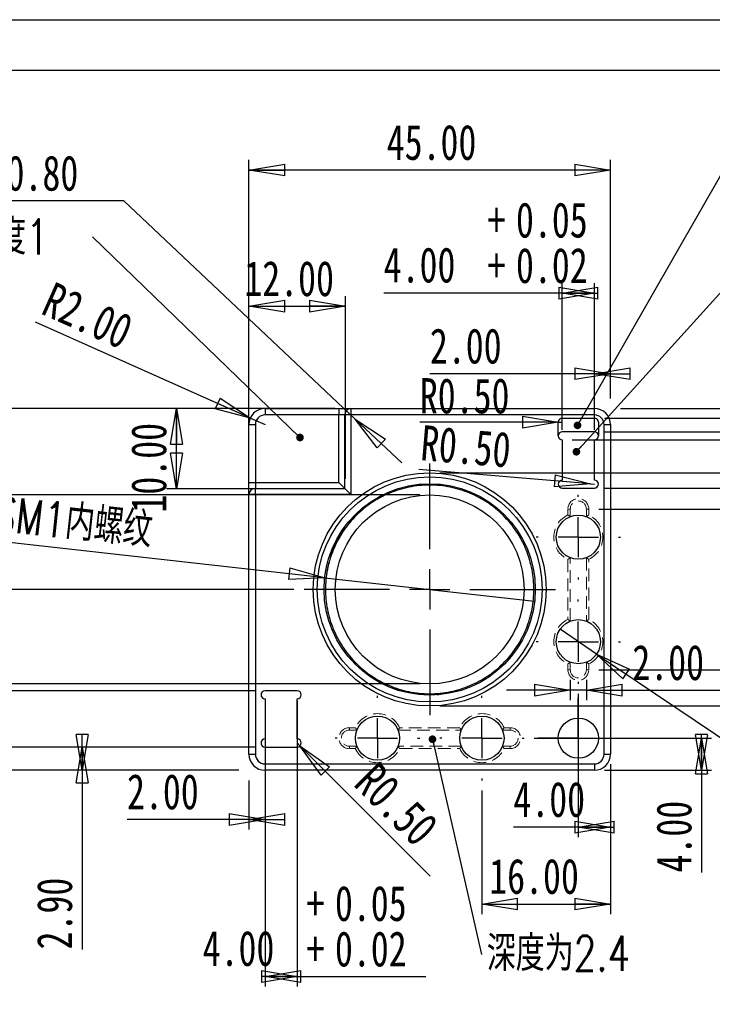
# Model space of a CAD drawing. Header units: millimetres. Extents: x 0 to 297, y 0 to 210.
# Tile 29 of 67: x 54 to 123, y 112 to 210. Entities that reach past the tile are written whole.
import ezdxf

# ---------------------------------------------------------------- set-up
doc = ezdxf.new("R2010")
doc.units = ezdxf.units.MM
doc.linetypes.add('HIDDEN', pattern=[1.905, 1.27, -0.635])
doc.layers.add('图层0', color=7, linetype='Continuous', lineweight=25)
doc.styles.add('SLDTEXTSTYLE0', font='TXT', dxfattribs={"width": 0.75})
doc.styles.add('SLDTEXTSTYLE1', font='TXT', dxfattribs={"width": 0.75, "bigfont": 'bigfont'})
doc.dimstyles.new('SLDDIMSTYLE0', dxfattribs={"dimtxt": 3.5, "dimasz": 3.556, "dimexe": 0, "dimexo": 0.0625, "dimgap": 0.875, "dimtad": 1, "dimlfac": 1.25, "dimrnd": 1e-09, "dimzin": 4, "dimdsep": 46, "dimtxsty": 'SLDTEXTSTYLE0', "dimblk1": 'CLOSED', "dimblk2": 'CLOSED', "dimsah": 1, "dimcen": 0.09, "dimadec": 0, "dimazin": 1, "dimtfac": 1, "dimtofl": 0, "dimtmove": 0, "dimatfit": 3, "dimldrblk": 'CLOSED', "dimfxl": 0, "dimfrac": 2, "dimtolj": 1, "dimtzin": 12, "dimarcsym": 0})
doc.dimstyles.new('SLDDIMSTYLE1', dxfattribs={"dimtxt": 3.5, "dimasz": 3.556, "dimexe": 0, "dimexo": 0.0625, "dimgap": 0.875, "dimtad": 1, "dimlfac": 1.25, "dimrnd": 1e-09, "dimzin": 4, "dimdsep": 46, "dimtxsty": 'SLDTEXTSTYLE0', "dimblk1": 'CLOSED', "dimblk2": 'CLOSED', "dimsah": 1, "dimcen": 0.09, "dimadec": 0, "dimazin": 1, "dimtol": 1, "dimtp": 0.05, "dimtm": -0.02, "dimtfac": 1, "dimtofl": 0, "dimtmove": 0, "dimatfit": 3, "dimldrblk": 'CLOSED', "dimfxl": 0, "dimfrac": 2, "dimtolj": 1, "dimarcsym": 0})
doc.dimstyles.new('SLDDIMSTYLE2', dxfattribs={"dimtxt": 3.5, "dimasz": 3.556, "dimexe": 0, "dimexo": 0.0625, "dimgap": 0.875, "dimtad": 1, "dimlfac": 1.25, "dimrnd": 1e-09, "dimzin": 0, "dimdsep": 46, "dimtxsty": 'SLDTEXTSTYLE0', "dimblk1": 'CLOSED', "dimblk2": 'CLOSED', "dimsah": 1, "dimcen": 0, "dimadec": 0, "dimazin": 0, "dimtfac": 1, "dimtofl": 0, "dimtmove": 0, "dimatfit": 3, "dimldrblk": 'CLOSED', "dimfxl": 0, "dimfrac": 2, "dimtolj": 1, "dimtzin": 12, "dimarcsym": 0})
doc.dimstyles.new('SLDDIMSTYLE3', dxfattribs={"dimtxt": 3.5, "dimasz": 3.556, "dimexe": 0, "dimexo": 0.0625, "dimgap": 0.875, "dimtad": 1, "dimlfac": 1.25, "dimrnd": 1e-09, "dimzin": 4, "dimdsep": 46, "dimtxsty": 'SLDTEXTSTYLE0', "dimblk1": 'CLOSED', "dimblk2": 'CLOSED', "dimsah": 1, "dimcen": 0, "dimadec": 0, "dimazin": 1, "dimtfac": 1, "dimtofl": 0, "dimtmove": 0, "dimatfit": 3, "dimldrblk": 'CLOSED', "dimfxl": 0, "dimfrac": 2, "dimtolj": 1, "dimtzin": 12, "dimarcsym": 0})
doc.dimstyles.new('SLDDIMSTYLE4', dxfattribs={"dimtxt": 3.5, "dimasz": 3.556, "dimexe": 0, "dimexo": 0.0625, "dimgap": 0.875, "dimtad": 1, "dimlfac": 1.25, "dimrnd": 1e-09, "dimzin": 12, "dimdsep": 46, "dimtxsty": 'SLDTEXTSTYLE0', "dimblk1": 'NONE', "dimblk2": 'CLOSED', "dimsah": 1, "dimcen": 0, "dimadec": 0, "dimazin": 3, "dimtfac": 1, "dimtmove": 0, "dimatfit": 3, "dimldrblk": 'NONE', "dimfxl": 0, "dimfrac": 2, "dimtolj": 1, "dimtzin": 12, "dimarcsym": 0})
doc.dimstyles.new('SLDDIMSTYLE5', dxfattribs={"dimtxt": 3.5, "dimasz": 3.556, "dimexe": 0, "dimexo": 0.0625, "dimgap": 0.875, "dimtad": 1, "dimlfac": 1.25, "dimrnd": 1e-09, "dimzin": 4, "dimdsep": 46, "dimtxsty": 'SLDTEXTSTYLE0', "dimblk1": 'CLOSED', "dimblk2": 'CLOSED', "dimsah": 1, "dimcen": 0.09, "dimadec": 0, "dimazin": 1, "dimtfac": 1, "dimtmove": 0, "dimatfit": 0, "dimldrblk": 'CLOSED', "dimfxl": 0, "dimfrac": 2, "dimtolj": 1, "dimtzin": 12, "dimarcsym": 0})
doc.dimstyles.new('SLDDIMSTYLE6', dxfattribs={"dimtxt": 3.5, "dimasz": 3.556, "dimexe": 0, "dimexo": 0.0625, "dimgap": 0.875, "dimtad": 1, "dimlfac": 1.25, "dimrnd": 1e-09, "dimzin": 4, "dimdsep": 46, "dimtxsty": 'SLDTEXTSTYLE0', "dimblk1": 'NONE', "dimblk2": 'CLOSED', "dimsah": 1, "dimcen": 0, "dimadec": 0, "dimazin": 1, "dimtfac": 1, "dimtmove": 0, "dimatfit": 3, "dimldrblk": 'NONE', "dimfxl": 0, "dimfrac": 2, "dimtolj": 1, "dimtzin": 12, "dimarcsym": 0})
doc.dimstyles.new('SLDDIMSTYLE7', dxfattribs={"dimtxt": 3.5, "dimasz": 3.556, "dimexe": 0, "dimexo": 0.0625, "dimgap": 0.875, "dimtad": 1, "dimlfac": 1.25, "dimrnd": 1e-09, "dimzin": 0, "dimdsep": 46, "dimtxsty": 'SLDTEXTSTYLE0', "dimblk1": 'CLOSED', "dimblk2": 'CLOSED', "dimsah": 1, "dimcen": 0, "dimadec": 0, "dimazin": 0, "dimtfac": 1, "dimtofl": 0, "dimtmove": 0, "dimatfit": 3, "dimldrblk": 'CLOSED', "dimfxl": 0, "dimfrac": 2, "dimtolj": 1, "dimtzin": 12, "dimarcsym": 0})
doc.dimstyles.new('SLDDIMSTYLE8', dxfattribs={"dimtxt": 3.5, "dimasz": 3.556, "dimexe": 0, "dimexo": 0.0625, "dimgap": 0.875, "dimtad": 0, "dimtih": 1, "dimtoh": 1, "dimlfac": 1.25, "dimrnd": 1e-09, "dimzin": 0, "dimdsep": 46, "dimtxsty": 'SLDTEXTSTYLE0', "dimblk1": 'CLOSED', "dimblk2": 'CLOSED', "dimsah": 1, "dimcen": 0, "dimadec": 0, "dimazin": 0, "dimtfac": 1, "dimtofl": 0, "dimtmove": 0, "dimatfit": 3, "dimldrblk": 'CLOSED', "dimfxl": 0, "dimfrac": 2, "dimtolj": 1, "dimtzin": 12, "dimarcsym": 0})
doc.dimstyles.new('SLDDIMSTYLE9', dxfattribs={"dimtxt": 0.18, "dimasz": 0.762, "dimexe": 0, "dimexo": 0.0625, "dimgap": 0, "dimtad": 0, "dimtih": 1, "dimtoh": 1, "dimdec": 0, "dimrnd": 1e-09, "dimzin": 0, "dimdsep": 46, "dimtxsty": 'Standard', "dimblk1": 'DOT', "dimblk2": 'DOT', "dimsah": 1, "dimcen": 0.09, "dimadec": 0, "dimazin": 0, "dimtfac": 0.762, "dimtdec": 0, "dimtofl": 0, "dimtmove": 0, "dimatfit": 3, "dimldrblk": 'DOT', "dimfxl": 0, "dimfrac": 2, "dimtolj": 1, "dimtzin": 0, "dimarcsym": 0})

# ---------------------------------------------------------------- blocks, each defined once
blk = doc.blocks.new('_Closed')
at = {"color": 0, "linetype": 'ByBlock', "lineweight": -2}
for p, q in [((-1, 0.166667), (0, 0)), ((-1, 0.166667), (-1, -0.166667)), ((0, 0), (-1, -0.166667)), ((0, 0), (-1, 0))]:
    blk.add_line(p, q, dxfattribs=at)
blk = doc.blocks.new('_D')
at = {"layer": '图层0'}
for p, q in [((77.172, 172.314), (77.172, 196.043)), ((113.172, 172.314), (113.172, 196.043)), ((113.172, 195.043), (77.172, 195.043))]:
    blk.add_line(p, q, dxfattribs=at)
at = {"layer": '图层0', "xscale": 3.556, "yscale": 3.556, "rotation": 180.0000000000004}
blk.add_blockref('_Closed', (77.172, 195.043, -3.928), dxfattribs=at)
at = {"layer": '图层0', "xscale": 3.556, "yscale": 3.556}
blk.add_blockref('_Closed', (113.172, 195.043, -3.928), dxfattribs=at)
at = {"layer": '图层0', "insert": (90.89, 199.554), "char_height": 3.5, "attachment_point": 1, "style": 'SLDTEXTSTYLE0'}
blk.add_mtext('45.00', dxfattribs=at)
blk = doc.blocks.new('_D_1')
at = {"layer": '图层0'}
for p, q in [((76.172, 171.314), (15.832, 171.314)), ((16.832, 171.314), (16.832, 135.314)), ((76.172, 135.314), (15.832, 135.314))]:
    blk.add_line(p, q, dxfattribs=at)
at = {"layer": '图层0', "xscale": 3.556, "yscale": 3.556}
for p, rotation in [((16.832, 171.314, -3.928), 90.0000000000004), ((16.832, 135.314, -3.928), 270.0000000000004)]:
    blk.add_blockref('_Closed', p, dxfattribs=dict(at, rotation=rotation))
at = {"layer": '图层0', "insert": (12.32, 147.442), "char_height": 3.5, "attachment_point": 1, "rotation": 90, "style": 'SLDTEXTSTYLE0'}
blk.add_mtext('45.00', dxfattribs=at)
blk = doc.blocks.new('_D_2')
at = {"layer": '图层0'}
for p, q in [((81.656, 153.314), (26.95, 153.314)), ((27.95, 153.314), (27.95, 135.314)), ((76.172, 135.314), (26.95, 135.314))]:
    blk.add_line(p, q, dxfattribs=at)
at = {"layer": '图层0', "xscale": 3.556, "yscale": 3.556}
for p, rotation in [((27.95, 153.314, -4.088), 90.0000000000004), ((27.95, 135.314, -4.088), 270.0000000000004)]:
    blk.add_blockref('_Closed', p, dxfattribs=dict(at, rotation=rotation))
at = {"layer": '图层0', "insert": (23.438, 138.723), "char_height": 3.5, "attachment_point": 1, "rotation": 90, "style": 'SLDTEXTSTYLE0'}
blk.add_mtext('22.50', dxfattribs=at)
blk = doc.blocks.new('_D_3')
at = {"layer": '图层0'}
for p, q in [((94.172, 162.714), (36.423, 162.714)), ((37.423, 143.914), (37.423, 162.714)), ((94.172, 143.914), (36.423, 143.914))]:
    blk.add_line(p, q, dxfattribs=at)
at = {"layer": '图层0', "xscale": 3.556, "yscale": 3.556}
for p, rotation in [((37.423, 162.714, -4.088), 90.0000000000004), ((37.423, 143.914, -4.088), 270.0000000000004)]:
    blk.add_blockref('_Closed', p, dxfattribs=dict(at, rotation=rotation))
at = {"layer": '图层0', "char_height": 3.5, "attachment_point": 1, "rotation": 90, "style": 'SLDTEXTSTYLE0'}
for s, insert in [('23.50', (32.858, 150.082)), ('%%c', (32.911, 144.803))]:
    blk.add_mtext(s, dxfattribs=dict(at, insert=insert))
blk = doc.blocks.new('_D_4')
at = {"layer": '图层0'}
for p, q in [((96.172, 164.914), (140.757, 164.914)), ((139.757, 141.714), (139.757, 164.914)), ((96.172, 141.714), (140.757, 141.714))]:
    blk.add_line(p, q, dxfattribs=at)
at = {"layer": '图层0', "xscale": 3.556, "yscale": 3.556}
for p, rotation in [((139.757, 164.914, 0.472), 90.0000000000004), ((139.757, 141.714, 0.472), 270.0000000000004)]:
    blk.add_blockref('_Closed', p, dxfattribs=dict(at, rotation=rotation))
at = {"layer": '图层0', "char_height": 3.5, "attachment_point": 1, "rotation": 90, "style": 'SLDTEXTSTYLE0'}
for s, insert in [('29.00', (135.191, 151.054)), ('%%c', (135.245, 145.776))]:
    blk.add_mtext(s, dxfattribs=dict(at, insert=insert))
blk = doc.blocks.new('_D_5')
at = {"layer": '图层0'}
for p, q in [((78.772, 142.234), (78.772, 113.789)), ((81.972, 142.234), (81.972, 113.789)), ((78.772, 114.789), (81.972, 114.789)), ((81.972, 114.789), (94.784, 114.789))]:
    blk.add_line(p, q, dxfattribs=at)
at = {"layer": '图层0', "xscale": 3.556, "yscale": 3.556}
blk.add_blockref('_Closed', (81.972, 114.789, 0.472), dxfattribs=at)
at = {"layer": '图层0', "xscale": 3.556, "yscale": 3.556, "rotation": 180.0000000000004}
blk.add_blockref('_Closed', (78.772, 114.789, 0.472), dxfattribs=at)
at = {"layer": '图层0', "char_height": 3.5, "attachment_point": 1, "style": 'SLDTEXTSTYLE0'}
for s, insert in [('0.05', (85.733, 123.826)), ('+', (82.904, 123.826)), ('4.00', (72.559, 119.354)), ('+', (82.904, 119.3)), ('0.02', (85.733, 119.3))]:
    blk.add_mtext(s, dxfattribs=dict(at, insert=insert))
blk = doc.blocks.new('_D_6')
at = {"layer": '图层0'}
for p, q in [((77.772, 143.234), (48.08, 143.234)), ((49.08, 143.234), (49.08, 137.634)), ((77.772, 137.634), (48.08, 137.634)), ((49.08, 137.634), (49.08, 112.033))]:
    blk.add_line(p, q, dxfattribs=at)
at = {"layer": '图层0', "xscale": 3.556, "yscale": 3.556}
for p, rotation in [((49.08, 143.234, 0.472), 90.0000000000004), ((49.08, 137.634, 0.472), 270.0000000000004)]:
    blk.add_blockref('_Closed', p, dxfattribs=dict(at, rotation=rotation))
at = {"layer": '图层0', "char_height": 3.5, "attachment_point": 1, "rotation": 90, "style": 'SLDTEXTSTYLE0'}
for s, insert in [('0.05', (40.043, 125.206)), ('0.02', (44.569, 125.206)), ('+', (40.043, 122.377)), ('+', (44.569, 122.377)), ('7.00', (44.515, 112.033))]:
    blk.add_mtext(s, dxfattribs=dict(at, insert=insert))
blk = doc.blocks.new('_D_7')
at = {"layer": '图层0'}
for p, q in [((78.772, 137.434), (78.772, 129.432)), ((77.172, 134.314), (77.172, 129.432)), ((77.172, 130.432), (65.028, 130.432)), ((78.772, 130.432), (77.172, 130.432))]:
    blk.add_line(p, q, dxfattribs=at)
at = {"layer": '图层0', "xscale": 3.556, "yscale": 3.556}
blk.add_blockref('_Closed', (78.772, 130.432, 0.472), dxfattribs=at)
at = {"layer": '图层0', "xscale": 3.556, "yscale": 3.556, "rotation": 180.0000000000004}
blk.add_blockref('_Closed', (77.172, 130.432, 0.472), dxfattribs=at)
at = {"layer": '图层0', "insert": (65.028, 134.944), "char_height": 3.5, "attachment_point": 1, "style": 'SLDTEXTSTYLE0'}
blk.add_mtext('2.00', dxfattribs=at)
blk = doc.blocks.new('_D_8')
at = {"layer": '图层0'}
for p, q in [((77.772, 137.634), (59.564, 137.634)), ((60.564, 137.634), (60.564, 135.314)), ((76.172, 135.314), (59.564, 135.314)), ((60.564, 135.314), (60.564, 117.488))]:
    blk.add_line(p, q, dxfattribs=at)
at = {"layer": '图层0', "xscale": 3.556, "yscale": 3.556}
for p, rotation in [((60.564, 135.314, 0.472), 270.0000000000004), ((60.564, 137.634, 0.472), 90.0000000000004)]:
    blk.add_blockref('_Closed', p, dxfattribs=dict(at, rotation=rotation))
at = {"layer": '图层0', "insert": (56.052, 117.488), "char_height": 3.5, "attachment_point": 1, "rotation": 90, "style": 'SLDTEXTSTYLE0'}
blk.add_mtext('2.90', dxfattribs=at)
blk = doc.blocks.new('_D_9')
at = {"layer": '图层0'}
for q in [(81.972, 138.034), (95.215, 124.791)]:
    blk.add_line((82.254, 137.752), q, dxfattribs=at)
at = {"layer": '图层0', "xscale": 3.556, "yscale": 3.556, "rotation": 135.0000000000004}
blk.add_blockref('_Closed', (82.254, 137.752, 0.472), dxfattribs=at)
at = {"layer": '图层0', "insert": (89.958, 136.343), "char_height": 3.5, "attachment_point": 1, "rotation": 315, "style": 'SLDTEXTSTYLE0'}
blk.add_mtext('R0.50', dxfattribs=at)
blk = doc.blocks.new('_D_10')
at = {"layer": '图层0'}
for q in [(94.103, 165.247), (111.572, 163.794)]:
    blk.add_line((111.173, 163.828), q, dxfattribs=at)
at = {"layer": '图层0', "xscale": 3.556, "yscale": 3.556, "rotation": 355.2476893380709}
blk.add_blockref('_Closed', (111.173, 163.828, 0.472), dxfattribs=at)
at = {"layer": '图层0', "insert": (94.47, 169.67), "char_height": 3.5, "attachment_point": 1, "rotation": 355.24769, "style": 'SLDTEXTSTYLE0'}
blk.add_mtext('R0.50', dxfattribs=at)
blk = doc.blocks.new('_D_11')
at = {"layer": '图层0'}
for p, q in [((139.73, 171.314), (139.73, 182.082)), ((114.172, 171.314), (140.73, 171.314)), ((139.73, 168.994), (139.73, 171.314)), ((112.572, 168.994), (140.73, 168.994))]:
    blk.add_line(p, q, dxfattribs=at)
at = {"layer": '图层0', "xscale": 3.556, "yscale": 3.556}
for p, rotation in [((139.73, 168.994, 0.472), 270.0000000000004), ((139.73, 171.314, 0.472), 90.0000000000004)]:
    blk.add_blockref('_Closed', p, dxfattribs=dict(at, rotation=rotation))
at = {"layer": '图层0', "insert": (135.218, 173.031), "char_height": 3.5, "attachment_point": 1, "rotation": 90, "style": 'SLDTEXTSTYLE0'}
blk.add_mtext('2.90', dxfattribs=at)
blk = doc.blocks.new('_D_12')
at = {"layer": '图层0'}
for p, q in [((111.572, 169.194), (111.572, 175.778)), ((113.172, 172.314), (113.172, 175.778)), ((111.572, 174.778), (95.189, 174.778)), ((111.572, 174.778), (113.172, 174.778))]:
    blk.add_line(p, q, dxfattribs=at)
at = {"layer": '图层0', "xscale": 3.556, "yscale": 3.556}
blk.add_blockref('_Closed', (113.172, 174.778, 0.472), dxfattribs=at)
at = {"layer": '图层0', "xscale": 3.556, "yscale": 3.556, "rotation": 180.0000000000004}
blk.add_blockref('_Closed', (111.572, 174.778, 0.472), dxfattribs=at)
at = {"layer": '图层0', "insert": (95.189, 179.29), "char_height": 3.5, "attachment_point": 1, "style": 'SLDTEXTSTYLE0'}
blk.add_mtext('2.00', dxfattribs=at)
blk = doc.blocks.new('_D_13')
at = {"layer": '图层0'}
for p, q in [((108.372, 169.194), (108.372, 183.789)), ((111.572, 169.194), (111.572, 183.789)), ((108.372, 182.789), (90.588, 182.789)), ((108.372, 182.789), (111.572, 182.789))]:
    blk.add_line(p, q, dxfattribs=at)
at = {"layer": '图层0', "xscale": 3.556, "yscale": 3.556}
blk.add_blockref('_Closed', (111.572, 182.789, 0.472), dxfattribs=at)
at = {"layer": '图层0', "xscale": 3.556, "yscale": 3.556, "rotation": 180.0000000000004}
blk.add_blockref('_Closed', (108.372, 182.789, 0.472), dxfattribs=at)
at = {"layer": '图层0', "char_height": 3.5, "attachment_point": 1, "style": 'SLDTEXTSTYLE0'}
for s, insert in [('+', (100.933, 191.826)), ('0.05', (103.762, 191.826)), ('4.00', (90.588, 187.354)), ('0.02', (103.762, 187.3)), ('+', (100.933, 187.3))]:
    blk.add_mtext(s, dxfattribs=dict(at, insert=insert))
blk = doc.blocks.new('_D_14')
at = {"layer": '图层0'}
for p, q in [((154.964, 168.994), (154.964, 188.669)), ((112.572, 168.994), (155.964, 168.994)), ((154.964, 163.394), (154.964, 168.994)), ((112.572, 163.394), (155.964, 163.394))]:
    blk.add_line(p, q, dxfattribs=at)
at = {"layer": '图层0', "xscale": 3.556, "yscale": 3.556}
for p, rotation in [((154.964, 168.994, 0.472), 90.0000000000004), ((154.964, 163.394, 0.472), 270.0000000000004)]:
    blk.add_blockref('_Closed', p, dxfattribs=dict(at, rotation=rotation))
at = {"layer": '图层0', "char_height": 3.5, "attachment_point": 1, "rotation": 90, "style": 'SLDTEXTSTYLE0'}
for s, insert in [('0.05', (145.926, 179.618)), ('0.02', (150.452, 179.618)), ('+', (145.926, 176.788)), ('+', (150.452, 176.788)), ('7.00', (150.399, 166.444))]:
    blk.add_mtext(s, dxfattribs=dict(at, insert=insert))
blk = doc.blocks.new('_D_15')
at = {"layer": '图层0'}
for p, q in [((131.95, 170.354), (131.95, 182.082)), ((112.572, 170.354), (132.95, 170.354)), ((131.95, 168.194), (131.95, 170.354)), ((109.372, 168.194), (132.95, 168.194))]:
    blk.add_line(p, q, dxfattribs=at)
at = {"layer": '图层0', "xscale": 3.556, "yscale": 3.556}
for p, rotation in [((131.95, 168.194, 0.472), 270.0000000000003), ((131.95, 170.354, 0.472), 90.00000000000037)]:
    blk.add_blockref('_Closed', p, dxfattribs=dict(at, rotation=rotation))
at = {"layer": '图层0', "insert": (127.438, 173.031), "char_height": 3.5, "attachment_point": 1, "rotation": 90, "style": 'SLDTEXTSTYLE0'}
blk.add_mtext('2.70', dxfattribs=at)
blk = doc.blocks.new('_D_16')
at = {"layer": '图层0'}
for p, q in [((77.172, 164.314), (77.172, 182.487)), ((86.772, 164.314), (86.772, 182.487)), ((77.172, 181.487), (86.772, 181.487))]:
    blk.add_line(p, q, dxfattribs=at)
at = {"layer": '图层0', "xscale": 3.556, "yscale": 3.556, "rotation": 180.0000000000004}
blk.add_blockref('_Closed', (77.172, 181.487, 0.472), dxfattribs=at)
at = {"layer": '图层0', "xscale": 3.556, "yscale": 3.556}
blk.add_blockref('_Closed', (86.772, 181.487, 0.472), dxfattribs=at)
at = {"layer": '图层0', "insert": (76.708, 185.998), "char_height": 3.5, "attachment_point": 1, "style": 'SLDTEXTSTYLE0'}
blk.add_mtext('12.00', dxfattribs=at)
blk = doc.blocks.new('_D_17')
at = {"layer": '图层0'}
for p, q in [((85.772, 171.314), (68.95, 171.314)), ((69.95, 163.314), (69.95, 171.314)), ((85.772, 163.314), (68.95, 163.314))]:
    blk.add_line(p, q, dxfattribs=at)
at = {"layer": '图层0', "xscale": 3.556, "yscale": 3.556}
for p, rotation in [((69.95, 171.314, 0.472), 90.00000000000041), ((69.95, 163.314, 0.472), 270.0000000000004)]:
    blk.add_blockref('_Closed', p, dxfattribs=dict(at, rotation=rotation))
at = {"layer": '图层0', "insert": (65.438, 160.954), "char_height": 3.5, "attachment_point": 1, "rotation": 90, "style": 'SLDTEXTSTYLE0'}
blk.add_mtext('10.00', dxfattribs=at)
blk = doc.blocks.new('_D_18')
at = {"layer": '图层0'}
for q in [(55.924, 179.895), (78.772, 169.714)]:
    blk.add_line((77.31, 170.366), q, dxfattribs=at)
at = {"layer": '图层0', "xscale": 3.556, "yscale": 3.556, "rotation": 335.9838124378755}
blk.add_blockref('_Closed', (77.31, 170.366, -0.488), dxfattribs=at)
at = {"layer": '图层0', "insert": (57.748, 183.99), "char_height": 3.5, "attachment_point": 1, "rotation": 335.98381, "style": 'SLDTEXTSTYLE0'}
blk.add_mtext('R2.00', dxfattribs=at)
blk = doc.blocks.new('_D_19')
at = {"layer": '图层0'}
for q in [(51.463, 158.199), (105.622, 152.147)]:
    blk.add_line((84.721, 154.482), q, dxfattribs=at)
at = {"layer": '图层0', "xscale": 3.556, "yscale": 3.556, "rotation": 353.6235181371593}
blk.add_blockref('_Closed', (84.721, 154.482, -4.008), dxfattribs=at)
at = {"layer": '图层0', "insert": (51.963, 162.673), "char_height": 3.5, "attachment_point": 1, "rotation": 353.62352, "style": 'SLDTEXTSTYLE1'}
blk.add_mtext('SM1内螺纹', dxfattribs=at)
blk = doc.blocks.new('_None')
blk = doc.blocks.new('_D_20')
at = {"layer": '图层0'}
for p, q in [((112.012, 161.314), (131.137, 161.314)), ((130.137, 161.314), (130.137, 145.314)), ((112.012, 145.314), (131.137, 145.314))]:
    blk.add_line(p, q, dxfattribs=at)
at = {"layer": '图层0', "xscale": 3.556, "yscale": 3.556}
for p, rotation in [((130.137, 161.314, -4.008), 90.0000000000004), ((130.137, 145.314, -4.008), 270.0000000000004)]:
    blk.add_blockref('_Closed', p, dxfattribs=dict(at, rotation=rotation))
at = {"layer": '图层0', "insert": (125.626, 148.415), "char_height": 3.5, "attachment_point": 1, "rotation": 90, "style": 'SLDTEXTSTYLE0'}
blk.add_mtext('20.00', dxfattribs=at)
blk = doc.blocks.new('_D_21')
at = {"layer": '图层0'}
for p, q in [((109.172, 144.314), (109.172, 142.285)), ((110.772, 144.314), (110.772, 142.285)), ((109.172, 143.285), (102.822, 143.285)), ((110.772, 143.285), (109.172, 143.285)), ((110.772, 143.285), (124.4, 143.285))]:
    blk.add_line(p, q, dxfattribs=at)
at = {"layer": '图层0', "xscale": 3.556, "yscale": 3.556}
blk.add_blockref('_Closed', (109.172, 143.285, -4.008), dxfattribs=at)
at = {"layer": '图层0', "xscale": 3.556, "yscale": 3.556, "rotation": 180.0000000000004}
blk.add_blockref('_Closed', (110.772, 143.285, -4.008), dxfattribs=at)
at = {"layer": '图层0', "insert": (115.349, 147.797), "char_height": 3.5, "attachment_point": 1, "style": 'SLDTEXTSTYLE0'}
blk.add_mtext('2.00', dxfattribs=at)
blk = doc.blocks.new('_D_22')
at = {"layer": '图层0'}
for p, q in [((109.972, 142.914), (109.972, 128.666)), ((113.172, 135.914), (113.172, 128.666)), ((109.972, 129.666), (103.504, 129.666)), ((109.972, 129.666), (113.172, 129.666))]:
    blk.add_line(p, q, dxfattribs=at)
at = {"layer": '图层0', "xscale": 3.556, "yscale": 3.556}
blk.add_blockref('_Closed', (113.172, 129.666, -4.008), dxfattribs=at)
at = {"layer": '图层0', "xscale": 3.556, "yscale": 3.556, "rotation": 180.0000000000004}
blk.add_blockref('_Closed', (109.972, 129.666, -4.008), dxfattribs=at)
at = {"layer": '图层0', "insert": (103.504, 134.177), "char_height": 3.5, "attachment_point": 1, "style": 'SLDTEXTSTYLE0'}
blk.add_mtext('4.00', dxfattribs=at)
blk = doc.blocks.new('_D_23')
at = {"layer": '图层0'}
for p, q in [((113.172, 135.914), (113.172, 121.013)), ((100.372, 133.314), (100.372, 121.013)), ((100.372, 122.013), (113.172, 122.013))]:
    blk.add_line(p, q, dxfattribs=at)
at = {"layer": '图层0', "xscale": 3.556, "yscale": 3.556, "rotation": 180.0000000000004}
blk.add_blockref('_Closed', (100.372, 122.013, -4.008), dxfattribs=at)
at = {"layer": '图层0', "xscale": 3.556, "yscale": 3.556}
blk.add_blockref('_Closed', (113.172, 122.013, -4.008), dxfattribs=at)
at = {"layer": '图层0', "insert": (101.097, 126.525), "char_height": 3.5, "attachment_point": 1, "style": 'SLDTEXTSTYLE0'}
blk.add_mtext('16.00', dxfattribs=at)
blk = doc.blocks.new('_D_24')
at = {"layer": '图层0'}
for p, q in [((105.572, 138.514), (123.249, 138.514)), ((122.249, 138.514), (122.249, 135.314)), ((112.572, 135.314), (123.249, 135.314)), ((122.249, 135.314), (122.249, 125.14))]:
    blk.add_line(p, q, dxfattribs=at)
at = {"layer": '图层0', "xscale": 3.556, "yscale": 3.556}
for p, rotation in [((122.249, 135.314, -4.008), 270.0000000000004), ((122.249, 138.514, -4.008), 90.0000000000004)]:
    blk.add_blockref('_Closed', p, dxfattribs=dict(at, rotation=rotation))
at = {"layer": '图层0', "insert": (117.737, 125.14), "char_height": 3.5, "attachment_point": 1, "rotation": 90, "style": 'SLDTEXTSTYLE0'}
blk.add_mtext('4.00', dxfattribs=at)
blk = doc.blocks.new('_D_25')
at = {"layer": '图层0'}
for q in [(108.148, 149.346), (152.168, 119.622)]:
    blk.add_line((111.795, 146.883), q, dxfattribs=at)
at = {"layer": '图层0', "xscale": 3.556, "yscale": 3.556, "rotation": 145.9721314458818}
blk.add_blockref('_Closed', (111.795, 146.883, -4.008), dxfattribs=at)
at = {"layer": '图层0', "char_height": 3.5, "attachment_point": 1, "rotation": 325.97213}
for s, insert, style in [('%%c', (127.342, 141.819), 'SLDTEXTSTYLE0'), ('5.50', (131.746, 138.909), 'SLDTEXTSTYLE0'), ('完全贯穿', (139.248, 133.844), 'SLDTEXTSTYLE1')]:
    blk.add_mtext(s, dxfattribs=dict(at, insert=insert, style=style))
blk = doc.blocks.new('_D_26')
at = {"layer": '图层0'}
for q in [(94.186, 169.954), (108.372, 169.954)]:
    blk.add_line((107.972, 169.954), q, dxfattribs=at)
at = {"layer": '图层0', "xscale": 3.556, "yscale": 3.556}
blk.add_blockref('_Closed', (107.972, 169.954, -4.008), dxfattribs=at)
at = {"layer": '图层0', "insert": (94.186, 174.333), "char_height": 3.5, "attachment_point": 1, "style": 'SLDTEXTSTYLE0'}
blk.add_mtext('R0.50', dxfattribs=at)
blk = doc.blocks.new('_D_27')
at = {"layer": '图层0'}
for p, q in [((64.721, 191.979), (39.572, 191.979)), ((87.761, 170.257), (64.721, 191.979)), ((87.761, 170.257), (92.381, 165.901))]:
    blk.add_line(p, q, dxfattribs=at)
at = {"layer": '图层0', "xscale": 3.556, "yscale": 3.556, "rotation": 136.6870737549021}
blk.add_blockref('_Closed', (87.761, 170.257, -0.248), dxfattribs=at)
at = {"layer": '图层0', "char_height": 3.5, "attachment_point": 1, "style": 'SLDTEXTSTYLE0'}
for s, insert in [('TRUE', (39.572, 196.49)), ('R0.80', (51.248, 196.49))]:
    blk.add_mtext(s, dxfattribs=dict(at, insert=insert))
blk = doc.blocks.new('SW_NOTE_0')
at = {"layer": '图层0', "color": 0, "insert": (0.507, 1.872), "char_height": 3.5, "attachment_point": 1, "style": 'SLDTEXTSTYLE1'}
blk.add_mtext('深度为2.4', dxfattribs=at)
blk = doc.blocks.new('_Dot')
at = {"color": 0, "linetype": 'ByBlock', "lineweight": -2}
blk.add_line((-0.5, 0), (-1, 0), dxfattribs=at)
at = {"color": 0, "linetype": 'ByBlock', "const_width": 0.5}
blk.add_lwpolyline([(-0.25, 0, 1), (0.25, 0, 1)], format="xyb", close=True, dxfattribs=at)
blk = doc.blocks.new('SW_NOTE_0_3')
at = {"layer": '图层0', "color": 0, "insert": (-12.362, 1.745), "char_height": 3.5, "attachment_point": 1, "style": 'SLDTEXTSTYLE1'}
blk.add_mtext('深度1', dxfattribs=at)
blk = doc.blocks.new('SW_CENTERMARKSYMBOL_0')
at = {"layer": '图层0', "color": 0}
for p, q in [((0, 4), (0, 12.5156)), ((0, 0), (0, 2)), ((-4, 0), (-12.5156, 0)), ((0, 0), (-2, 0)), ((0, 0), (0, -2)), ((0, 0), (2, 0)), ((4, 0), (12.5156, 0)), ((0, -4), (0, -12.5156))]:
    blk.add_line(p, q, dxfattribs=at)
blk = doc.blocks.new('SW_CENTERMARKSYMBOL_1')
at = {"layer": '图层0', "color": 0}
for p, q in [((0, 4), (0, 4.2)), ((0, 0), (0, 2)), ((-4, 0), (-4.2, 0)), ((0, 0), (-2, 0)), ((0, 0), (0, -2)), ((0, 0), (2, 0)), ((4, 0), (4.2, 0)), ((0, -4), (0, -4.2))]:
    blk.add_line(p, q, dxfattribs=at)
blk = doc.blocks.new('SW_CENTERMARKSYMBOL_2')
at = {"layer": '图层0', "color": 0}
for p, q in [((0, 4), (0, 4.2)), ((0, 0), (0, 2)), ((-4, 0), (-4.2, 0)), ((0, 0), (-2, 0)), ((0, 0), (0, -2)), ((0, 0), (2, 0)), ((4, 0), (4.2, 0)), ((0, -4), (0, -4.2))]:
    blk.add_line(p, q, dxfattribs=at)
blk = doc.blocks.new('SW_CENTERMARKSYMBOL_3')
at = {"layer": '图层0', "color": 0}
for p, q in [((0, 4), (0, 4.2)), ((0, 0), (0, 2)), ((-4, 0), (-4.2, 0)), ((0, 0), (-2, 0)), ((0, 0), (0, -2)), ((0, 0), (2, 0)), ((4, 0), (4.2, 0)), ((0, -4), (0, -4.2))]:
    blk.add_line(p, q, dxfattribs=at)
blk = doc.blocks.new('SW_CENTERMARKSYMBOL_4')
at = {"layer": '图层0', "color": 0}
for p, q in [((0, 4), (0, 4.2)), ((0, 0), (0, 2)), ((-4, 0), (-4.2, 0)), ((0, 0), (-2, 0)), ((0, 0), (0, -2)), ((0, 0), (2, 0)), ((4, 0), (4.2, 0)), ((0, -4), (0, -4.2))]:
    blk.add_line(p, q, dxfattribs=at)
blk = doc.blocks.new('SW_CENTERMARKSYMBOL_5')
at = {"layer": '图层0', "color": 0}
for p, q in [((0, 2), (0, 4)), ((0, 0), (0, 2)), ((-2, 0), (-4, 0)), ((0, 0), (-2, 0)), ((0, 0), (0, -2)), ((0, 0), (2, 0)), ((2, 0), (4, 0)), ((0, -2), (0, -4))]:
    blk.add_line(p, q, dxfattribs=at)

msp = doc.modelspace()

# ---------------------------------------------------------------- linework, layer by layer
at = {"color": 7, "linetype": 'Continuous', "lineweight": 25}
for p, q in [((78.7716, 171.3144), (78.7716, 170.6744)), ((78.7716, 171.3144), (86.1316, 171.3144)), ((86.1316, 170.6744), (78.7716, 170.6744)), ((86.1316, 171.3144), (86.1316, 170.6744)), ((86.1316, 171.3144), (87.3182, 171.3144)), ((86.7249, 170.6744), (86.1316, 170.6744)), ((86.1316, 163.9544), (86.1316, 170.6744)), ((86.7249, 163.3611), (86.7249, 170.6744)), ((87.3182, 170.6744), (86.7249, 170.6744)), ((87.3182, 171.3144), (87.3182, 170.6744)), ((87.3182, 171.3144), (111.5716, 171.3144)), ((111.5716, 170.6744), (87.3182, 170.6744)), ((87.3182, 170.6744), (87.3182, 162.7678)), ((111.5716, 170.6744), (111.5716, 171.3144)), ((77.1716, 169.7144), (77.8116, 169.7144)), ((77.1716, 163.9544), (77.1716, 169.7144)), ((77.8116, 169.7144), (77.8116, 163.9544)), ((107.9716, 168.5944), (107.9716, 169.9544)), ((108.3716, 170.3544), (111.5716, 170.3544)), ((111.9716, 169.9544), (111.9716, 168.5944)), ((112.5316, 136.9144), (112.5316, 169.7144)), ((112.5316, 169.7144), (113.1716, 169.7144)), ((113.1716, 169.7144), (113.1716, 136.9144)), ((111.5716, 168.9944), (108.3716, 168.9944)), ((108.3716, 168.1944), (108.3716, 164.1944)), ((111.5716, 164.1944), (111.5716, 168.1944)), ((77.1716, 163.9544), (77.8116, 163.9544)), ((77.1716, 162.7678), (77.1716, 163.9544)), ((77.8116, 163.9544), (77.8116, 163.3611)), ((77.8116, 163.9544), (86.1316, 163.9544)), ((86.7249, 163.3611), (86.1316, 163.9544)), ((77.8116, 162.7678), (77.1716, 162.7678)), ((77.1716, 136.9144), (77.1716, 162.7678)), ((77.8116, 162.7678), (77.8116, 163.3611)), ((77.8116, 163.3611), (86.7249, 163.3611)), ((77.8116, 162.7678), (77.8116, 136.9144)), ((87.3182, 162.7678), (77.8116, 162.7678)), ((87.3182, 162.7678), (86.7249, 163.3611)), ((90.2939, 162.6297), (90.2479, 162.602)), ((108.3716, 163.3944), (111.5716, 163.3944)), ((84.7935, 153.3144), (84.656, 153.3144)), ((81.9716, 143.2344), (78.7716, 143.2344)), ((78.7716, 142.4344), (78.7716, 138.4344)), ((81.9716, 138.4344), (81.9716, 142.4344)), ((78.7716, 137.6344), (81.9716, 137.6344)), ((77.1716, 136.9144), (77.8116, 136.9144)), ((112.5316, 136.9144), (113.1716, 136.9144)), ((78.7716, 135.9544), (111.5716, 135.9544)), ((78.7716, 135.9544), (78.7716, 135.3144)), ((111.5716, 135.3144), (78.7716, 135.3144)), ((111.5716, 135.9544), (111.5716, 135.3144))]:
    msp.add_line(p, q, dxfattribs=at)
at = {"color": 7, "linetype": 'HIDDEN', "lineweight": 18}
for p, q in [((78.7716, 171.3144), (78.7716, 170.6744)), ((78.7716, 170.6744), (111.5716, 170.6744)), ((111.5716, 171.3144), (111.5716, 170.6744)), ((77.8116, 169.7144), (77.1716, 169.7144)), ((77.8116, 136.9144), (77.8116, 169.7144)), ((113.1716, 169.7144), (112.5316, 169.7144)), ((112.5316, 169.7144), (112.5316, 136.9144)), ((108.9316, 161.3144), (109.1716, 161.3144)), ((108.9316, 161.3144), (108.9316, 160.7217)), ((109.1716, 160.5638), (109.1716, 161.3144)), ((110.7716, 161.3144), (110.7716, 160.5638)), ((111.0116, 161.3144), (110.7716, 161.3144)), ((111.0116, 160.7217), (111.0116, 161.3144)), ((108.9316, 156.3072), (108.9316, 150.3217)), ((109.1716, 150.1638), (109.1716, 156.465)), ((110.7716, 156.465), (110.7716, 150.1638)), ((111.0116, 150.3217), (111.0116, 156.3072)), ((109.1716, 145.3144), (109.1716, 146.065)), ((110.7716, 146.065), (110.7716, 145.3144)), ((108.9316, 145.9072), (108.9316, 145.3144)), ((109.1716, 145.3144), (108.9316, 145.3144)), ((110.7716, 145.3144), (111.0116, 145.3144)), ((111.0116, 145.3144), (111.0116, 145.9072)), ((95.8927, 142.8336), (96.0721, 142.8374)), ((87.1716, 139.5544), (87.1716, 139.3144)), ((87.7644, 139.5544), (87.1716, 139.5544)), ((87.1716, 139.3144), (87.9222, 139.3144)), ((92.021, 139.3144), (98.3222, 139.3144)), ((98.1644, 139.5544), (92.1789, 139.5544)), ((102.421, 139.3144), (103.1716, 139.3144)), ((103.1716, 139.5544), (102.5789, 139.5544)), ((103.1716, 139.3144), (103.1716, 139.5544)), ((87.9222, 137.7144), (87.1716, 137.7144)), ((87.1716, 137.4744), (87.1716, 137.7144)), ((87.1716, 137.4744), (87.7644, 137.4744)), ((98.3222, 137.7144), (92.021, 137.7144)), ((92.1789, 137.4744), (98.1644, 137.4744)), ((103.1716, 137.7144), (102.421, 137.7144)), ((102.5789, 137.4744), (103.1716, 137.4744)), ((103.1716, 137.7144), (103.1716, 137.4744)), ((77.8116, 136.9144), (77.1716, 136.9144)), ((113.1716, 136.9144), (112.5316, 136.9144)), ((111.5716, 135.9544), (78.7716, 135.9544)), ((78.7716, 135.9544), (78.7716, 135.3144)), ((111.5716, 135.9544), (111.5716, 135.3144))]:
    msp.add_line(p, q, dxfattribs=at)
at = {"color": 7, "linetype": 'Continuous', "lineweight": 25}
for centre, radius in [((95.1716, 153.3144), 11.6), ((95.1716, 153.3144), 11.2), ((95.1716, 153.3144), 10.5156), ((95.1716, 153.3144), 9.4), ((109.9716, 158.5144), 2.2), ((109.9716, 148.1144), 2.2), ((89.9716, 138.5144), 2.2), ((100.3716, 138.5144), 2.2), ((109.9716, 138.5144), 2)]:
    msp.add_circle(centre, radius, dxfattribs=at)
for centre, radius, start, end in [((78.7716, 169.7144), 1.6, 90, 180), ((78.7716, 169.7144), 0.96, 90, 180), ((87.3425, 170.6969), 0.618, 92.250885, 182.086551), ((111.5716, 169.7144), 1.6, 0, 90), ((111.5716, 169.7144), 0.96, 0, 90), ((108.3716, 169.9544), 0.4, 90, 180), ((111.5716, 169.9544), 0.4, 0, 90), ((108.3716, 168.5944), 0.4, 90, 180), ((108.3716, 168.5944), 0.4, 180, 270), ((111.5716, 168.5944), 0.4, 0, 90), ((111.5716, 168.5944), 0.4, 270, 0), ((108.3716, 163.7944), 0.4, 90, 270), ((111.5716, 163.7944), 0.4, 270, 90), ((77.7891, 162.7436), 0.618, 87.913449, 177.749115), ((78.7716, 142.8344), 0.4, 90, 270), ((81.9716, 142.8344), 0.4, 270, 90), ((78.7716, 138.0344), 0.4, 90, 270), ((81.9716, 138.0344), 0.4, 270, 90), ((78.7716, 136.9144), 1.6, 180, 270), ((78.7716, 136.9144), 0.96, 180, 270), ((111.5716, 136.9144), 0.96, 270, 0), ((111.5716, 136.9144), 1.6, 270, 0)]:
    msp.add_arc(centre, radius, start, end, dxfattribs=at)
at = {"color": 7, "linetype": 'HIDDEN', "lineweight": 18}
for centre, radius, start, end in [((78.7716, 169.7144), 0.96, 90, 180), ((111.5716, 169.7144), 0.96, 0, 90), ((109.9716, 161.3144), 1.04, 0, 180), ((109.9716, 161.3144), 0.8, 0, 180), ((109.9716, 158.5144), 2.44, 115.228512, 244.771488), ((109.9716, 158.5144), 2.44, 295.228512, 64.771488), ((109.9716, 148.1144), 2.44, 115.228512, 244.771488), ((109.9716, 148.1144), 2.44, 295.228512, 64.771488), ((109.9716, 145.3144), 1.04, 180, 0), ((109.9716, 145.3144), 0.8, 180, 0), ((89.9716, 138.5144), 2.44, 25.228512, 154.771488), ((100.3716, 138.5144), 2.44, 25.228512, 154.771488), ((87.1716, 138.5144), 1.04, 90, 270), ((87.1716, 138.5144), 0.8, 90, 270), ((103.1716, 138.5144), 1.04, 270, 90), ((103.1716, 138.5144), 0.8, 270, 90), ((89.9716, 138.5144), 2.44, 205.228512, 334.771488), ((100.3716, 138.5144), 2.44, 205.228512, 334.771488), ((78.7716, 136.9144), 0.96, 180, 270), ((111.5716, 136.9144), 0.96, 270, 0)]:
    msp.add_arc(centre, radius, start, end, dxfattribs=at)
at = {"color": 7, "linetype": 'Continuous', "lineweight": 25}
msp.add_open_spline([(84.7935, 153.3144), (84.7935, 153.963), (84.8548, 154.6283), (85.1126, 155.956), (85.3091, 156.6182), (85.8351, 157.8985), (86.1646, 158.5164), (86.9379, 159.67), (87.3816, 160.2056), (88.3519, 161.167), (88.8781, 161.5928), (89.7014, 162.1399), (89.9789, 162.306), (90.5552, 162.615), (90.8542, 162.7577), (91.7787, 163.145), (92.4324, 163.3481), (93.7814, 163.622), (94.4764, 163.6925), (95.8668, 163.6925), (96.5619, 163.622), (97.9109, 163.3481), (98.5646, 163.145), (99.4891, 162.7577), (99.788, 162.615), (100.3643, 162.306), (100.6419, 162.1399), (101.4651, 161.5928), (101.9914, 161.167), (102.9616, 160.2056), (103.4053, 159.67), (104.1787, 158.5164), (104.5081, 157.8985), (105.0341, 156.6182), (105.2307, 155.956), (105.4884, 154.6283), (105.5497, 153.963), (105.5497, 152.6658), (105.4884, 152.0005), (105.2307, 150.6728), (105.0341, 150.0106), (104.5081, 148.7303), (104.1787, 148.1124), (103.4053, 146.9588), (102.9616, 146.4233), (101.9914, 145.4619), (101.4651, 145.036), (100.6419, 144.4889), (100.3643, 144.3228), (99.788, 144.0138), (99.4891, 143.8711), (98.5646, 143.4839), (97.9109, 143.2807), (96.5619, 143.0068), (95.8668, 142.9363), (94.4764, 142.9363), (93.7814, 143.0068), (92.4324, 143.2807), (91.7787, 143.4839), (90.8542, 143.8711), (90.5552, 144.0138), (89.9789, 144.3228), (89.7014, 144.4889), (88.8781, 145.036), (88.3519, 145.4619), (87.3816, 146.4233), (86.9379, 146.9588), (86.1646, 148.1124), (85.8351, 148.7303), (85.3091, 150.0106), (85.1126, 150.6728), (84.8548, 152.0005), (84.7935, 152.6658), (84.7935, 153.3144)], degree=3, knots=[0, 0, 0, 0, 0.03125, 0.03125, 0.0625, 0.0625, 0.09375, 0.09375, 0.125, 0.125, 0.15625, 0.15625, 0.171875, 0.171875, 0.1875, 0.1875, 0.21875, 0.21875, 0.25, 0.25, 0.28125, 0.28125, 0.3125, 0.3125, 0.328125, 0.328125, 0.34375, 0.34375, 0.375, 0.375, 0.40625, 0.40625, 0.4375, 0.4375, 0.46875, 0.46875, 0.5, 0.5, 0.53125, 0.53125, 0.5625, 0.5625, 0.59375, 0.59375, 0.625, 0.625, 0.65625, 0.65625, 0.671875, 0.671875, 0.6875, 0.6875, 0.71875, 0.71875, 0.75, 0.75, 0.78125, 0.78125, 0.8125, 0.8125, 0.828125, 0.828125, 0.84375, 0.84375, 0.875, 0.875, 0.90625, 0.90625, 0.9375, 0.9375, 0.96875, 0.96875, 1, 1, 1, 1], dxfattribs=at)
at = {"color": 7, "linetype": 'HIDDEN', "lineweight": 18}
for points, knots in [([(89.429, 162.1071), (89.1618, 161.9178), (88.7013, 161.5915), (88.1002, 161.0603), (87.5972, 160.5565), (87.1299, 160.0184), (86.7004, 159.4499), (86.3106, 158.8534), (85.9625, 158.2316), (85.6574, 157.5876), (85.3972, 156.9243), (85.1825, 156.2448), (85.0154, 155.5522), (84.9137, 154.9673), (84.8742, 154.6138), (84.861, 154.4962)], [0, 0, 0, 0, 0.1070561, 0.1845475, 0.2622199, 0.3398922, 0.4175646, 0.495237, 0.5729093, 0.6505817, 0.728254, 0.8059264, 0.8835988, 0.9612711, 1, 1, 1, 1]), ([(87.0517, 146.8513), (87.1251, 146.7584), (87.3456, 146.4793), (87.7414, 146.0368), (88.25, 145.5378), (88.7923, 145.0754), (89.3649, 144.6512), (89.9654, 144.2675), (90.7272, 143.8508), (91.6694, 143.4417), (92.8001, 143.0966), (93.9094, 142.8798), (94.6413, 142.8374), (94.9805, 142.8177)], [0, 0, 0, 0, 0.0386456, 0.1161544, 0.1936631, 0.2711718, 0.3486806, 0.4261867, 0.503694, 0.6320433, 0.7608019, 0.8891512, 1, 1, 1, 1])]:
    msp.add_open_spline(points, degree=3, knots=knots, dxfattribs=at)
for points in [[(109.1716, 160.5638), (109.0922, 160.6181), (109.0121, 160.6706), (108.9316, 160.7217)], [(110.7716, 160.5638), (110.8511, 160.6181), (110.9311, 160.6706), (111.0116, 160.7217)], [(109.1716, 156.465), (109.0922, 156.4108), (109.0121, 156.3582), (108.9316, 156.3072)], [(110.7716, 156.465), (110.8511, 156.4108), (110.9311, 156.3582), (111.0116, 156.3072)], [(109.1716, 150.1638), (109.0922, 150.2181), (109.0121, 150.2706), (108.9316, 150.3217)], [(111.0116, 150.3217), (110.9311, 150.2706), (110.8511, 150.2181), (110.7716, 150.1638)], [(109.1716, 146.065), (109.0922, 146.0108), (109.0121, 145.9582), (108.9316, 145.9072)], [(111.0116, 145.9072), (110.9311, 145.9582), (110.8511, 146.0108), (110.7716, 146.065)], [(87.9222, 139.3144), (87.868, 139.3939), (87.8154, 139.4739), (87.7644, 139.5544)], [(92.021, 139.3144), (92.0753, 139.3939), (92.1278, 139.4739), (92.1789, 139.5544)], [(98.3222, 139.3144), (98.268, 139.3939), (98.2154, 139.4739), (98.1644, 139.5544)], [(102.421, 139.3144), (102.4753, 139.3939), (102.5278, 139.4739), (102.5789, 139.5544)], [(87.7644, 137.4744), (87.8154, 137.5549), (87.868, 137.635), (87.9222, 137.7144)], [(92.1789, 137.4744), (92.1278, 137.5549), (92.0753, 137.635), (92.021, 137.7144)], [(98.1644, 137.4744), (98.2154, 137.5549), (98.268, 137.635), (98.3222, 137.7144)], [(102.5789, 137.4744), (102.5278, 137.5549), (102.4753, 137.635), (102.421, 137.7144)]]:
    msp.add_open_spline(points, degree=3, dxfattribs=at)
at = {"layer": '图层0'}
for p, q in [((0, 210), (297, 210)), ((5, 204.9829), (292, 204.9829))]:
    msp.add_line(p, q, dxfattribs=at)

# ---------------------------------------------------------------- block references
for name, p in [('SW_NOTE_0_3', (61.5744, 188.3908)), ('SW_CENTERMARKSYMBOL_0', (95.1716, 153.3144)), ('SW_CENTERMARKSYMBOL_4', (109.9716, 158.5144)), ('SW_CENTERMARKSYMBOL_3', (109.9716, 148.1144)), ('SW_CENTERMARKSYMBOL_1', (89.9716, 138.5144)), ('SW_CENTERMARKSYMBOL_2', (100.3716, 138.5144)), ('SW_CENTERMARKSYMBOL_5', (109.9716, 138.5144)), ('SW_NOTE_0', (100.3451, 116.9824))]:
    msp.add_blockref(name, p, dxfattribs=at)

# ---------------------------------------------------------------- dimensions: what is measured, and where the dimension line sits
for base, p1, p2, dimstyle, picture, middle in [((77.1716, 197.8206), (113.1716, 171.3144), (77.1716, 171.3144), 'SLDDIMSTYLE0', '_D', (96.7087, 197.8206)), ((111.5716, 187.3144), (108.3716, 168.1944), (111.5716, 168.1944), 'SLDDIMSTYLE1', '_D_13', (101.7009, 187.3144)), ((86.7716, 184.2648), (77.1716, 163.3144), (86.7716, 163.3144), 'SLDDIMSTYLE0', '_D_16', (82.5269, 184.2648)), ((113.1716, 177.5564), (111.5716, 168.1944), (113.1716, 171.3144), 'SLDDIMSTYLE0', '_D_12', (99.7142, 177.5564)), ((109.1716, 143.2854), (110.7716, 145.3144), (109.1716, 145.3144), 'SLDDIMSTYLE5', '_D_21', (119.8743, 143.2854)), ((81.9716, 119.3144), (78.7716, 143.2344), (81.9716, 143.2344), 'SLDDIMSTYLE1', '_D_5', (83.6717, 119.3144)), ((113.1716, 129.6657), (109.9716, 143.9144), (113.1716, 136.9144), 'SLDDIMSTYLE0', '_D_22', (108.0297, 129.6657)), ((77.1716, 133.2102), (78.7716, 138.4344), (77.1716, 135.3144), 'SLDDIMSTYLE0', '_D_7', (69.554, 133.2102)), ((113.1716, 122.0135), (100.3716, 134.3144), (113.1716, 136.9144), 'SLDDIMSTYLE0', '_D_23', (106.9154, 122.0135))]:
    dim = msp.add_linear_dim(base=base, p1=p1, p2=p2, dimstyle=dimstyle, dxfattribs=at)
    dim.commit()
    dim.dimension.update_dxf_attribs({"geometry": picture, "text_midpoint": middle, "dimtype": 160})
dim = msp.add_radius_dim(center=(87.3182, 170.6744), mpoint=(87.7607, 170.2572), text='TRUE <>', dimstyle='SLDDIMSTYLE8', dxfattribs=at)
dim.commit()
dim.dimension.update_dxf_attribs({"geometry": '_D_27', "text_midpoint": (51.3525, 194.7568), "dimtype": 164})
for base, p1, p2, dimstyle, picture, middle in [((150.4381, 168.9944), (111.5716, 163.3944), (111.5716, 168.9944), 'SLDDIMSTYLE1', '_D_14', (150.4381, 177.5564)), ((129.1716, 170.3544), (108.3716, 168.1944), (111.5716, 170.3544), 'SLDDIMSTYLE0', '_D_15', (129.1716, 177.5564)), ((136.9516, 171.3144), (111.5716, 168.9944), (113.1716, 171.3144), 'SLDDIMSTYLE0', '_D_11', (136.9516, 177.5564)), ((67.1716, 171.3144), (86.7716, 163.3144), (86.7716, 171.3144), 'SLDDIMSTYLE0', '_D_17', (67.1716, 166.7727)), ((14.054, 135.3144), (77.1716, 171.3144), (77.1716, 135.3144), 'SLDDIMSTYLE0', '_D_1', (14.054, 153.2612)), ((130.1374, 145.3144), (111.0116, 161.3144), (111.0116, 145.3144), 'SLDDIMSTYLE0', '_D_20', (130.1374, 154.2337)), ((25.1716, 135.3144), (95.1716, 153.3144), (77.1716, 135.3144), 'SLDDIMSTYLE0', '_D_2', (25.1716, 144.5419)), ((44.5547, 137.6344), (78.7716, 143.2344), (78.7716, 137.6344), 'SLDDIMSTYLE1', '_D_6', (44.5547, 123.1453)), ((57.7856, 135.3144), (78.7716, 137.6344), (77.1716, 135.3144), 'SLDDIMSTYLE0', '_D_8', (57.7856, 122.0135)), ((122.2492, 135.3144), (104.5716, 138.5144), (111.5716, 135.3144), 'SLDDIMSTYLE0', '_D_24', (122.2492, 129.6657))]:
    dim = msp.add_linear_dim(base=base, p1=p1, p2=p2, angle=90, dimstyle=dimstyle, dxfattribs=at)
    dim.commit()
    dim.dimension.update_dxf_attribs({"geometry": picture, "text_midpoint": middle, "dimtype": 160})
for center, mpoint, dimstyle, picture, middle in [((78.7716, 169.7144), (77.3101, 170.3656), 'SLDDIMSTYLE3', '_D_18', (61.1716, 177.5564)), ((108.3716, 169.9544), (107.9716, 169.9544), 'SLDDIMSTYLE7', '_D_26', (99.7142, 169.9544)), ((111.5716, 163.7944), (111.173, 163.8276), 'SLDDIMSTYLE2', '_D_10', (99.7142, 164.7802)), ((81.9716, 138.0344), (82.2545, 137.7516), 'SLDDIMSTYLE2', '_D_9', (91.2146, 128.7914))]:
    dim = msp.add_radius_dim(center=center, mpoint=mpoint, dimstyle=dimstyle, dxfattribs=at)
    dim.commit()
    dim.dimension.update_dxf_attribs({"geometry": picture, "text_midpoint": middle, "dimtype": 164})
for base, p1, p2, picture, middle in [((136.9516, 164.9144), (95.1716, 141.7144), (95.1716, 164.9144), '_D_4', (136.9516, 154.2337)), ((34.6182, 162.7144), (95.1716, 143.9144), (95.1716, 162.7144), '_D_3', (34.6182, 153.2612))]:
    dim = msp.add_linear_dim(base=base, p1=p1, p2=p2, angle=90, text='%%c<>', dimstyle='SLDDIMSTYLE0', dxfattribs=at)
    dim.commit()
    dim.dimension.update_dxf_attribs({"geometry": picture, "text_midpoint": middle, "dimtype": 160})
dim = msp.add_diameter_dim_2p(p1=(105.6222, 152.1465), p2=(84.7211, 154.4823), text='SM1内螺纹', dimstyle='SLDDIMSTYLE4', override={"dimpost": '<>'}, dxfattribs=at)
dim.commit()
dim.dimension.update_dxf_attribs({"geometry": '_D_19', "text_midpoint": (62.873, 156.9239), "dimtype": 163})
dim = msp.add_diameter_dim_2p(p1=(108.1483, 149.3455), p2=(111.7949, 146.8833), text='<>完全贯穿', dimstyle='SLDDIMSTYLE6', dxfattribs=at)
dim.commit()
dim.dimension.update_dxf_attribs({"geometry": '_D_25', "text_midpoint": (138.5891, 128.7914), "dimtype": 163})

# ---------------------------------------------------------------- leaders
for points in [[(109.8896, 169.6363), (124.4296, 195.0106)], [(82.2524, 168.4276), (61.5744, 188.3908)], [(109.778, 167.0141), (126.9648, 185.9965)], [(95.4469, 138.4081), (100.3451, 116.9824)]]:
    msp.add_leader(points, dimstyle='SLDDIMSTYLE9', dxfattribs=at)

doc.saveas('drawing.dxf')
